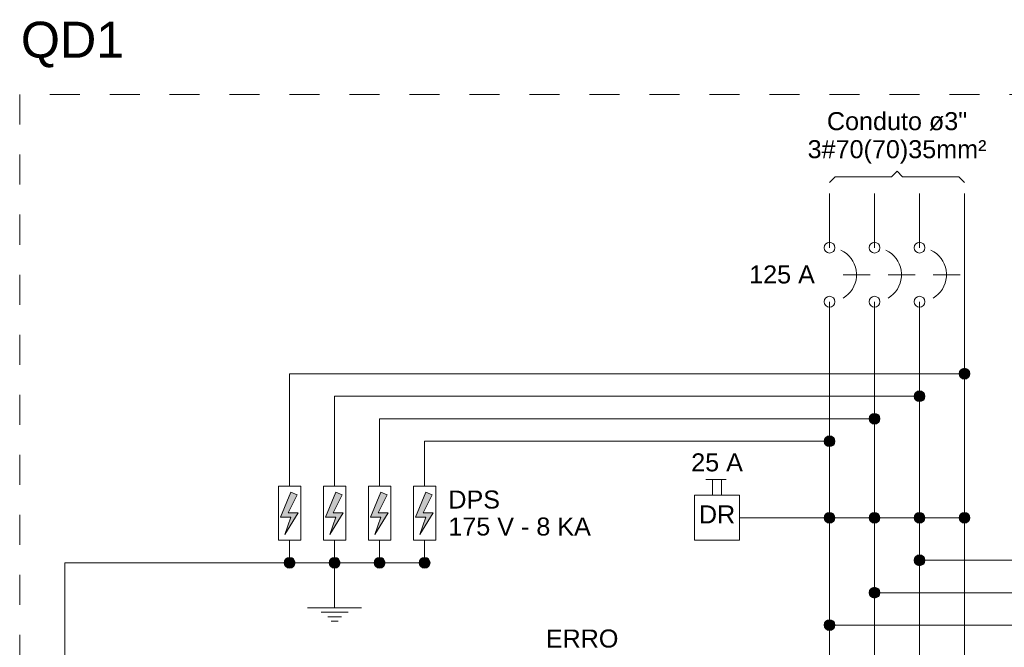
# Model space of a CAD drawing. Header units: feet. Extents: x -18 to 1038, y -110 to 48.
# Tile 82 of 199: x 66.14 to 70.24, y -3.97 to -1.36. Entities that reach past the tile are written whole.
import ezdxf

# ---------------------------------------------------------------- set-up
doc = ezdxf.new("R2010")
doc.units = ezdxf.units.FT
doc.header["$MEASUREMENT"] = 0
doc.linetypes.add('JIS_02_1.2', pattern=[0.25, 0.125, -0.125])
for name, color, linetype, lineweight in [('DI-Barramento Fase 1', 6, 'Continuous', 5), ('DI-Barramento Fase 2', 6, 'Continuous', 5), ('DI-Barramento Fase 3', 6, 'Continuous', 5), ('DI-Barramento Neutro', 6, 'Continuous', 5), ('DI-Disjuntor', 1, 'Continuous', 5), ('DI-Fios', 3, 'Continuous', 5), ('DI-Linhas do diagrama', 9, 'Continuous', 5), ('DI-Pontilhado', 7, 'JIS_02_1.2', 5), ('DI-Textos do diagrama', 7, 'Continuous', 5), ('DI-Títulos', 3, 'Continuous', 5)]:
    doc.layers.add(name, color=color, linetype=linetype, lineweight=lineweight)
doc.styles.add('Arial', font='arial.ttf')

msp = doc.modelspace()

# ---------------------------------------------------------------- hatches: boundary and pattern name
at = {"layer": 'DI-Barramento Neutro', "linetype": 'Continuous'}
msp.add_hatch(color=256, dxfattribs=at).paths.add_polyline_path([(69.5387, -3.4348), (69.5386, -3.4328), (69.5384, -3.4309), (69.5379, -3.429), (69.5374, -3.4271), (69.5366, -3.4253), (69.5357, -3.4236), (69.5346, -3.4219), (69.5334, -3.4203), (69.5321, -3.4189), (69.5307, -3.4176), (69.5291, -3.4164), (69.5275, -3.4153), (69.5257, -3.4144), (69.5239, -3.4137), (69.522, -3.4131), (69.5201, -3.4126), (69.5182, -3.4124), (69.5162, -3.4123), (69.5142, -3.4124), (69.5123, -3.4126), (69.5104, -3.4131), (69.5085, -3.4137), (69.5067, -3.4144), (69.505, -3.4153), (69.5033, -3.4164), (69.5017, -3.4176), (69.5003, -3.4189), (69.499, -3.4203), (69.4978, -3.4219), (69.4967, -3.4236), (69.4958, -3.4253), (69.4951, -3.4271), (69.4945, -3.429), (69.4941, -3.4309), (69.4938, -3.4328), (69.4937, -3.4348), (69.4938, -3.4368), (69.4941, -3.4387), (69.4945, -3.4406), (69.4951, -3.4425), (69.4958, -3.4443), (69.4967, -3.4461), (69.4978, -3.4477), (69.499, -3.4493), (69.5003, -3.4507), (69.5017, -3.452), (69.5033, -3.4532), (69.505, -3.4543), (69.5067, -3.4552), (69.5085, -3.4559), (69.5104, -3.4565), (69.5123, -3.457), (69.5142, -3.4572), (69.5162, -3.4573), (69.5182, -3.4572), (69.5201, -3.457), (69.522, -3.4565), (69.5239, -3.4559), (69.5257, -3.4552), (69.5275, -3.4543), (69.5291, -3.4532), (69.5307, -3.452), (69.5321, -3.4507), (69.5334, -3.4493), (69.5346, -3.4477), (69.5357, -3.4461), (69.5366, -3.4443), (69.5374, -3.4425), (69.5379, -3.4406), (69.5384, -3.4387), (69.5386, -3.4368)])
at = {"layer": 'DI-Fios', "linetype": 'Continuous'}
for points in [[(70.1012, -2.8348), (70.1011, -2.8328), (70.1009, -2.8309), (70.1004, -2.829), (70.0999, -2.8271), (70.0991, -2.8253), (70.0982, -2.8236), (70.0971, -2.8219), (70.0959, -2.8203), (70.0946, -2.8189), (70.0932, -2.8176), (70.0916, -2.8164), (70.09, -2.8153), (70.0882, -2.8144), (70.0864, -2.8137), (70.0845, -2.8131), (70.0826, -2.8126), (70.0807, -2.8124), (70.0787, -2.8123), (70.0767, -2.8124), (70.0748, -2.8126), (70.0729, -2.8131), (70.071, -2.8137), (70.0692, -2.8144), (70.0675, -2.8153), (70.0658, -2.8164), (70.0642, -2.8176), (70.0628, -2.8189), (70.0615, -2.8203), (70.0603, -2.8219), (70.0592, -2.8236), (70.0583, -2.8253), (70.0576, -2.8271), (70.057, -2.829), (70.0566, -2.8309), (70.0563, -2.8328), (70.0562, -2.8348), (70.0563, -2.8368), (70.0566, -2.8387), (70.057, -2.8406), (70.0576, -2.8425), (70.0583, -2.8443), (70.0592, -2.8461), (70.0603, -2.8477), (70.0615, -2.8493), (70.0628, -2.8507), (70.0642, -2.852), (70.0658, -2.8532), (70.0675, -2.8543), (70.0692, -2.8552), (70.071, -2.8559), (70.0729, -2.8565), (70.0748, -2.857), (70.0767, -2.8572), (70.0787, -2.8573), (70.0807, -2.8572), (70.0826, -2.857), (70.0845, -2.8565), (70.0864, -2.8559), (70.0882, -2.8552), (70.09, -2.8543), (70.0916, -2.8532), (70.0932, -2.852), (70.0946, -2.8507), (70.0959, -2.8493), (70.0971, -2.8477), (70.0982, -2.8461), (70.0991, -2.8443), (70.0999, -2.8425), (70.1004, -2.8406), (70.1009, -2.8387), (70.1011, -2.8368)], [(69.9137, -2.9286), (69.9136, -2.9266), (69.9134, -2.9246), (69.9129, -2.9227), (69.9124, -2.9209), (69.9116, -2.919), (69.9107, -2.9173), (69.9096, -2.9156), (69.9084, -2.9141), (69.9071, -2.9126), (69.9057, -2.9113), (69.9041, -2.9101), (69.9025, -2.9091), (69.9007, -2.9082), (69.8989, -2.9074), (69.897, -2.9068), (69.8951, -2.9064), (69.8932, -2.9061), (69.8912, -2.9061), (69.8892, -2.9061), (69.8873, -2.9064), (69.8854, -2.9068), (69.8835, -2.9074), (69.8817, -2.9082), (69.88, -2.9091), (69.8783, -2.9101), (69.8767, -2.9113), (69.8753, -2.9126), (69.874, -2.9141), (69.8728, -2.9156), (69.8717, -2.9173), (69.8708, -2.919), (69.8701, -2.9209), (69.8695, -2.9227), (69.8691, -2.9246), (69.8688, -2.9266), (69.8687, -2.9286), (69.8688, -2.9305), (69.8691, -2.9325), (69.8695, -2.9344), (69.8701, -2.9363), (69.8708, -2.9381), (69.8717, -2.9398), (69.8728, -2.9415), (69.874, -2.943), (69.8753, -2.9445), (69.8767, -2.9458), (69.8783, -2.947), (69.88, -2.948), (69.8817, -2.9489), (69.8835, -2.9497), (69.8854, -2.9503), (69.8873, -2.9507), (69.8892, -2.951), (69.8912, -2.9511), (69.8932, -2.951), (69.8951, -2.9507), (69.897, -2.9503), (69.8989, -2.9497), (69.9007, -2.9489), (69.9025, -2.948), (69.9041, -2.947), (69.9057, -2.9458), (69.9071, -2.9445), (69.9084, -2.943), (69.9096, -2.9415), (69.9107, -2.9398), (69.9116, -2.9381), (69.9124, -2.9363), (69.9129, -2.9344), (69.9134, -2.9325), (69.9136, -2.9305)], [(69.7262, -3.0223), (69.7261, -3.0203), (69.7259, -3.0184), (69.7254, -3.0165), (69.7249, -3.0146), (69.7241, -3.0128), (69.7232, -3.0111), (69.7221, -3.0094), (69.7209, -3.0078), (69.7196, -3.0064), (69.7182, -3.0051), (69.7166, -3.0039), (69.715, -3.0028), (69.7132, -3.0019), (69.7114, -3.0012), (69.7095, -3.0006), (69.7076, -3.0001), (69.7057, -2.9999), (69.7037, -2.9998), (69.7017, -2.9999), (69.6998, -3.0001), (69.6979, -3.0006), (69.696, -3.0012), (69.6942, -3.0019), (69.6925, -3.0028), (69.6908, -3.0039), (69.6892, -3.0051), (69.6878, -3.0064), (69.6865, -3.0078), (69.6853, -3.0094), (69.6842, -3.0111), (69.6833, -3.0128), (69.6826, -3.0146), (69.682, -3.0165), (69.6816, -3.0184), (69.6813, -3.0203), (69.6812, -3.0223), (69.6813, -3.0243), (69.6816, -3.0262), (69.682, -3.0281), (69.6826, -3.03), (69.6833, -3.0318), (69.6842, -3.0336), (69.6853, -3.0352), (69.6865, -3.0368), (69.6878, -3.0382), (69.6892, -3.0395), (69.6908, -3.0407), (69.6925, -3.0418), (69.6942, -3.0427), (69.696, -3.0434), (69.6979, -3.044), (69.6998, -3.0445), (69.7017, -3.0447), (69.7037, -3.0448), (69.7057, -3.0447), (69.7076, -3.0445), (69.7095, -3.044), (69.7114, -3.0434), (69.7132, -3.0427), (69.715, -3.0418), (69.7166, -3.0407), (69.7182, -3.0395), (69.7196, -3.0382), (69.7209, -3.0368), (69.7221, -3.0352), (69.7232, -3.0336), (69.7241, -3.0318), (69.7249, -3.03), (69.7254, -3.0281), (69.7259, -3.0262), (69.7261, -3.0243)], [(69.5387, -3.1161), (69.5386, -3.1141), (69.5384, -3.1121), (69.5379, -3.1102), (69.5374, -3.1084), (69.5366, -3.1065), (69.5357, -3.1048), (69.5346, -3.1031), (69.5334, -3.1016), (69.5321, -3.1001), (69.5307, -3.0988), (69.5291, -3.0976), (69.5275, -3.0966), (69.5257, -3.0957), (69.5239, -3.0949), (69.522, -3.0943), (69.5201, -3.0939), (69.5182, -3.0936), (69.5162, -3.0936), (69.5142, -3.0936), (69.5123, -3.0939), (69.5104, -3.0943), (69.5085, -3.0949), (69.5067, -3.0957), (69.505, -3.0966), (69.5033, -3.0976), (69.5017, -3.0988), (69.5003, -3.1001), (69.499, -3.1016), (69.4978, -3.1031), (69.4967, -3.1048), (69.4958, -3.1065), (69.4951, -3.1084), (69.4945, -3.1102), (69.4941, -3.1121), (69.4938, -3.1141), (69.4937, -3.1161), (69.4938, -3.118), (69.4941, -3.12), (69.4945, -3.1219), (69.4951, -3.1238), (69.4958, -3.1256), (69.4967, -3.1273), (69.4978, -3.129), (69.499, -3.1305), (69.5003, -3.132), (69.5017, -3.1333), (69.5033, -3.1345), (69.505, -3.1355), (69.5067, -3.1364), (69.5085, -3.1372), (69.5104, -3.1378), (69.5123, -3.1382), (69.5142, -3.1385), (69.5162, -3.1386), (69.5182, -3.1385), (69.5201, -3.1382), (69.522, -3.1378), (69.5239, -3.1372), (69.5257, -3.1364), (69.5275, -3.1355), (69.5291, -3.1345), (69.5307, -3.1333), (69.5321, -3.132), (69.5334, -3.1305), (69.5346, -3.129), (69.5357, -3.1273), (69.5366, -3.1256), (69.5374, -3.1238), (69.5379, -3.1219), (69.5384, -3.12), (69.5386, -3.118)], [(67.2887, -3.6223), (67.2886, -3.6203), (67.2884, -3.6184), (67.2879, -3.6165), (67.2874, -3.6146), (67.2866, -3.6128), (67.2857, -3.6111), (67.2846, -3.6094), (67.2834, -3.6078), (67.2821, -3.6064), (67.2807, -3.6051), (67.2791, -3.6039), (67.2775, -3.6028), (67.2757, -3.6019), (67.2739, -3.6012), (67.272, -3.6006), (67.2701, -3.6001), (67.2682, -3.5999), (67.2662, -3.5998), (67.2642, -3.5999), (67.2623, -3.6001), (67.2604, -3.6006), (67.2585, -3.6012), (67.2567, -3.6019), (67.255, -3.6028), (67.2533, -3.6039), (67.2517, -3.6051), (67.2503, -3.6064), (67.249, -3.6078), (67.2478, -3.6094), (67.2467, -3.6111), (67.2458, -3.6128), (67.2451, -3.6146), (67.2445, -3.6165), (67.2441, -3.6184), (67.2438, -3.6203), (67.2437, -3.6223), (67.2438, -3.6243), (67.2441, -3.6262), (67.2445, -3.6281), (67.2451, -3.63), (67.2458, -3.6318), (67.2467, -3.6336), (67.2478, -3.6352), (67.249, -3.6368), (67.2503, -3.6382), (67.2517, -3.6395), (67.2533, -3.6407), (67.255, -3.6418), (67.2567, -3.6427), (67.2585, -3.6434), (67.2604, -3.644), (67.2623, -3.6445), (67.2642, -3.6447), (67.2662, -3.6448), (67.2682, -3.6447), (67.2701, -3.6445), (67.272, -3.644), (67.2739, -3.6434), (67.2757, -3.6427), (67.2775, -3.6418), (67.2791, -3.6407), (67.2807, -3.6395), (67.2821, -3.6382), (67.2834, -3.6368), (67.2846, -3.6352), (67.2857, -3.6336), (67.2866, -3.6318), (67.2874, -3.63), (67.2879, -3.6281), (67.2884, -3.6262), (67.2886, -3.6243)], [(67.4762, -3.6223), (67.4761, -3.6203), (67.4759, -3.6184), (67.4754, -3.6165), (67.4749, -3.6146), (67.4741, -3.6128), (67.4732, -3.6111), (67.4721, -3.6094), (67.4709, -3.6078), (67.4696, -3.6064), (67.4682, -3.6051), (67.4666, -3.6039), (67.465, -3.6028), (67.4632, -3.6019), (67.4614, -3.6012), (67.4595, -3.6006), (67.4576, -3.6001), (67.4557, -3.5999), (67.4537, -3.5998), (67.4517, -3.5999), (67.4498, -3.6001), (67.4479, -3.6006), (67.446, -3.6012), (67.4442, -3.6019), (67.4425, -3.6028), (67.4408, -3.6039), (67.4392, -3.6051), (67.4378, -3.6064), (67.4365, -3.6078), (67.4353, -3.6094), (67.4342, -3.6111), (67.4333, -3.6128), (67.4326, -3.6146), (67.432, -3.6165), (67.4316, -3.6184), (67.4313, -3.6203), (67.4312, -3.6223), (67.4313, -3.6243), (67.4316, -3.6262), (67.432, -3.6281), (67.4326, -3.63), (67.4333, -3.6318), (67.4342, -3.6336), (67.4353, -3.6352), (67.4365, -3.6368), (67.4378, -3.6382), (67.4392, -3.6395), (67.4408, -3.6407), (67.4425, -3.6418), (67.4442, -3.6427), (67.446, -3.6434), (67.4479, -3.644), (67.4498, -3.6445), (67.4517, -3.6447), (67.4537, -3.6448), (67.4557, -3.6447), (67.4576, -3.6445), (67.4595, -3.644), (67.4614, -3.6434), (67.4632, -3.6427), (67.465, -3.6418), (67.4666, -3.6407), (67.4682, -3.6395), (67.4696, -3.6382), (67.4709, -3.6368), (67.4721, -3.6352), (67.4732, -3.6336), (67.4741, -3.6318), (67.4749, -3.63), (67.4754, -3.6281), (67.4759, -3.6262), (67.4761, -3.6243)], [(67.6637, -3.6223), (67.6636, -3.6203), (67.6634, -3.6184), (67.6629, -3.6165), (67.6624, -3.6146), (67.6616, -3.6128), (67.6607, -3.6111), (67.6596, -3.6094), (67.6584, -3.6078), (67.6571, -3.6064), (67.6557, -3.6051), (67.6541, -3.6039), (67.6525, -3.6028), (67.6507, -3.6019), (67.6489, -3.6012), (67.647, -3.6006), (67.6451, -3.6001), (67.6432, -3.5999), (67.6412, -3.5998), (67.6392, -3.5999), (67.6373, -3.6001), (67.6354, -3.6006), (67.6335, -3.6012), (67.6317, -3.6019), (67.63, -3.6028), (67.6283, -3.6039), (67.6267, -3.6051), (67.6253, -3.6064), (67.624, -3.6078), (67.6228, -3.6094), (67.6217, -3.6111), (67.6208, -3.6128), (67.6201, -3.6146), (67.6195, -3.6165), (67.6191, -3.6184), (67.6188, -3.6203), (67.6187, -3.6223), (67.6188, -3.6243), (67.6191, -3.6262), (67.6195, -3.6281), (67.6201, -3.63), (67.6208, -3.6318), (67.6217, -3.6336), (67.6228, -3.6352), (67.624, -3.6368), (67.6253, -3.6382), (67.6267, -3.6395), (67.6283, -3.6407), (67.63, -3.6418), (67.6317, -3.6427), (67.6335, -3.6434), (67.6354, -3.644), (67.6373, -3.6445), (67.6392, -3.6447), (67.6412, -3.6448), (67.6432, -3.6447), (67.6451, -3.6445), (67.647, -3.644), (67.6489, -3.6434), (67.6507, -3.6427), (67.6525, -3.6418), (67.6541, -3.6407), (67.6557, -3.6395), (67.6571, -3.6382), (67.6584, -3.6368), (67.6596, -3.6352), (67.6607, -3.6336), (67.6616, -3.6318), (67.6624, -3.63), (67.6629, -3.6281), (67.6634, -3.6262), (67.6636, -3.6243)], [(67.8512, -3.6223), (67.8511, -3.6203), (67.8509, -3.6184), (67.8504, -3.6165), (67.8499, -3.6146), (67.8491, -3.6128), (67.8482, -3.6111), (67.8471, -3.6094), (67.8459, -3.6078), (67.8446, -3.6064), (67.8432, -3.6051), (67.8416, -3.6039), (67.84, -3.6028), (67.8382, -3.6019), (67.8364, -3.6012), (67.8345, -3.6006), (67.8326, -3.6001), (67.8307, -3.5999), (67.8287, -3.5998), (67.8267, -3.5999), (67.8248, -3.6001), (67.8229, -3.6006), (67.821, -3.6012), (67.8192, -3.6019), (67.8175, -3.6028), (67.8158, -3.6039), (67.8142, -3.6051), (67.8128, -3.6064), (67.8115, -3.6078), (67.8103, -3.6094), (67.8092, -3.6111), (67.8083, -3.6128), (67.8076, -3.6146), (67.807, -3.6165), (67.8066, -3.6184), (67.8063, -3.6203), (67.8062, -3.6223), (67.8063, -3.6243), (67.8066, -3.6262), (67.807, -3.6281), (67.8076, -3.63), (67.8083, -3.6318), (67.8092, -3.6336), (67.8103, -3.6352), (67.8115, -3.6368), (67.8128, -3.6382), (67.8142, -3.6395), (67.8158, -3.6407), (67.8175, -3.6418), (67.8192, -3.6427), (67.821, -3.6434), (67.8229, -3.644), (67.8248, -3.6445), (67.8267, -3.6447), (67.8287, -3.6448), (67.8307, -3.6447), (67.8326, -3.6445), (67.8345, -3.644), (67.8364, -3.6434), (67.8382, -3.6427), (67.84, -3.6418), (67.8416, -3.6407), (67.8432, -3.6395), (67.8446, -3.6382), (67.8459, -3.6368), (67.8471, -3.6352), (67.8482, -3.6336), (67.8491, -3.6318), (67.8499, -3.63), (67.8504, -3.6281), (67.8509, -3.6262), (67.8511, -3.6243)]]:
    msp.add_hatch(color=256, dxfattribs=at).paths.add_polyline_path(points)
at = {"layer": 'DI-Linhas do diagrama', "linetype": 'Continuous'}
for points in [[(69.7262, -3.4348), (69.7261, -3.4328), (69.7259, -3.4309), (69.7254, -3.429), (69.7249, -3.4271), (69.7241, -3.4253), (69.7232, -3.4236), (69.7221, -3.4219), (69.7209, -3.4203), (69.7196, -3.4189), (69.7182, -3.4176), (69.7166, -3.4164), (69.715, -3.4153), (69.7132, -3.4144), (69.7114, -3.4137), (69.7095, -3.4131), (69.7076, -3.4126), (69.7057, -3.4124), (69.7037, -3.4123), (69.7017, -3.4124), (69.6998, -3.4126), (69.6979, -3.4131), (69.696, -3.4137), (69.6942, -3.4144), (69.6925, -3.4153), (69.6908, -3.4164), (69.6892, -3.4176), (69.6878, -3.4189), (69.6865, -3.4203), (69.6853, -3.4219), (69.6842, -3.4236), (69.6833, -3.4253), (69.6826, -3.4271), (69.682, -3.429), (69.6816, -3.4309), (69.6813, -3.4328), (69.6812, -3.4348), (69.6813, -3.4368), (69.6816, -3.4387), (69.682, -3.4406), (69.6826, -3.4425), (69.6833, -3.4443), (69.6842, -3.4461), (69.6853, -3.4477), (69.6865, -3.4493), (69.6878, -3.4507), (69.6892, -3.452), (69.6908, -3.4532), (69.6925, -3.4543), (69.6942, -3.4552), (69.696, -3.4559), (69.6979, -3.4565), (69.6998, -3.457), (69.7017, -3.4572), (69.7037, -3.4573), (69.7057, -3.4572), (69.7076, -3.457), (69.7095, -3.4565), (69.7114, -3.4559), (69.7132, -3.4552), (69.715, -3.4543), (69.7166, -3.4532), (69.7182, -3.452), (69.7196, -3.4507), (69.7209, -3.4493), (69.7221, -3.4477), (69.7232, -3.4461), (69.7241, -3.4443), (69.7249, -3.4425), (69.7254, -3.4406), (69.7259, -3.4387), (69.7261, -3.4368)], [(69.9137, -3.4348), (69.9136, -3.4328), (69.9134, -3.4309), (69.9129, -3.429), (69.9124, -3.4271), (69.9116, -3.4253), (69.9107, -3.4236), (69.9096, -3.4219), (69.9084, -3.4203), (69.9071, -3.4189), (69.9057, -3.4176), (69.9041, -3.4164), (69.9025, -3.4153), (69.9007, -3.4144), (69.8989, -3.4137), (69.897, -3.4131), (69.8951, -3.4126), (69.8932, -3.4124), (69.8912, -3.4123), (69.8892, -3.4124), (69.8873, -3.4126), (69.8854, -3.4131), (69.8835, -3.4137), (69.8817, -3.4144), (69.88, -3.4153), (69.8783, -3.4164), (69.8767, -3.4176), (69.8753, -3.4189), (69.874, -3.4203), (69.8728, -3.4219), (69.8717, -3.4236), (69.8708, -3.4253), (69.8701, -3.4271), (69.8695, -3.429), (69.8691, -3.4309), (69.8688, -3.4328), (69.8687, -3.4348), (69.8688, -3.4368), (69.8691, -3.4387), (69.8695, -3.4406), (69.8701, -3.4425), (69.8708, -3.4443), (69.8717, -3.4461), (69.8728, -3.4477), (69.874, -3.4493), (69.8753, -3.4507), (69.8767, -3.452), (69.8783, -3.4532), (69.88, -3.4543), (69.8817, -3.4552), (69.8835, -3.4559), (69.8854, -3.4565), (69.8873, -3.457), (69.8892, -3.4572), (69.8912, -3.4573), (69.8932, -3.4572), (69.8951, -3.457), (69.897, -3.4565), (69.8989, -3.4559), (69.9007, -3.4552), (69.9025, -3.4543), (69.9041, -3.4532), (69.9057, -3.452), (69.9071, -3.4507), (69.9084, -3.4493), (69.9096, -3.4477), (69.9107, -3.4461), (69.9116, -3.4443), (69.9124, -3.4425), (69.9129, -3.4406), (69.9134, -3.4387), (69.9136, -3.4368)], [(70.1012, -3.4348), (70.1011, -3.4328), (70.1009, -3.4309), (70.1004, -3.429), (70.0999, -3.4271), (70.0991, -3.4253), (70.0982, -3.4236), (70.0971, -3.4219), (70.0959, -3.4203), (70.0946, -3.4189), (70.0932, -3.4176), (70.0916, -3.4164), (70.09, -3.4153), (70.0882, -3.4144), (70.0864, -3.4137), (70.0845, -3.4131), (70.0826, -3.4126), (70.0807, -3.4124), (70.0787, -3.4123), (70.0767, -3.4124), (70.0748, -3.4126), (70.0729, -3.4131), (70.071, -3.4137), (70.0692, -3.4144), (70.0675, -3.4153), (70.0658, -3.4164), (70.0642, -3.4176), (70.0628, -3.4189), (70.0615, -3.4203), (70.0603, -3.4219), (70.0592, -3.4236), (70.0583, -3.4253), (70.0576, -3.4271), (70.057, -3.429), (70.0566, -3.4309), (70.0563, -3.4328), (70.0562, -3.4348), (70.0563, -3.4368), (70.0566, -3.4387), (70.057, -3.4406), (70.0576, -3.4425), (70.0583, -3.4443), (70.0592, -3.4461), (70.0603, -3.4477), (70.0615, -3.4493), (70.0628, -3.4507), (70.0642, -3.452), (70.0658, -3.4532), (70.0675, -3.4543), (70.0692, -3.4552), (70.071, -3.4559), (70.0729, -3.4565), (70.0748, -3.457), (70.0767, -3.4572), (70.0787, -3.4573), (70.0807, -3.4572), (70.0826, -3.457), (70.0845, -3.4565), (70.0864, -3.4559), (70.0882, -3.4552), (70.09, -3.4543), (70.0916, -3.4532), (70.0932, -3.452), (70.0946, -3.4507), (70.0959, -3.4493), (70.0971, -3.4477), (70.0982, -3.4461), (70.0991, -3.4443), (70.0999, -3.4425), (70.1004, -3.4406), (70.1009, -3.4387), (70.1011, -3.4368)], [(69.9137, -3.6118), (69.9136, -3.6098), (69.9134, -3.6079), (69.9129, -3.606), (69.9124, -3.6041), (69.9116, -3.6023), (69.9107, -3.6006), (69.9096, -3.5989), (69.9084, -3.5973), (69.9071, -3.5959), (69.9057, -3.5946), (69.9041, -3.5934), (69.9025, -3.5923), (69.9007, -3.5914), (69.8989, -3.5907), (69.897, -3.5901), (69.8951, -3.5896), (69.8932, -3.5894), (69.8912, -3.5893), (69.8892, -3.5894), (69.8873, -3.5896), (69.8854, -3.5901), (69.8835, -3.5907), (69.8817, -3.5914), (69.88, -3.5923), (69.8783, -3.5934), (69.8767, -3.5946), (69.8753, -3.5959), (69.874, -3.5973), (69.8728, -3.5989), (69.8717, -3.6006), (69.8708, -3.6023), (69.8701, -3.6041), (69.8695, -3.606), (69.8691, -3.6079), (69.8688, -3.6098), (69.8687, -3.6118), (69.8688, -3.6138), (69.8691, -3.6157), (69.8695, -3.6176), (69.8701, -3.6195), (69.8708, -3.6213), (69.8717, -3.6231), (69.8728, -3.6247), (69.874, -3.6263), (69.8753, -3.6277), (69.8767, -3.629), (69.8783, -3.6302), (69.88, -3.6313), (69.8817, -3.6322), (69.8835, -3.6329), (69.8854, -3.6335), (69.8873, -3.634), (69.8892, -3.6342), (69.8912, -3.6343), (69.8932, -3.6342), (69.8951, -3.634), (69.897, -3.6335), (69.8989, -3.6329), (69.9007, -3.6322), (69.9025, -3.6313), (69.9041, -3.6302), (69.9057, -3.629), (69.9071, -3.6277), (69.9084, -3.6263), (69.9096, -3.6247), (69.9107, -3.6231), (69.9116, -3.6213), (69.9124, -3.6195), (69.9129, -3.6176), (69.9134, -3.6157), (69.9136, -3.6138)], [(69.7262, -3.7468), (69.7261, -3.7448), (69.7259, -3.7429), (69.7254, -3.741), (69.7249, -3.7391), (69.7241, -3.7373), (69.7232, -3.7356), (69.7221, -3.7339), (69.7209, -3.7323), (69.7196, -3.7309), (69.7182, -3.7296), (69.7166, -3.7284), (69.715, -3.7273), (69.7132, -3.7264), (69.7114, -3.7257), (69.7095, -3.7251), (69.7076, -3.7246), (69.7057, -3.7244), (69.7037, -3.7243), (69.7017, -3.7244), (69.6998, -3.7246), (69.6979, -3.7251), (69.696, -3.7257), (69.6942, -3.7264), (69.6925, -3.7273), (69.6908, -3.7284), (69.6892, -3.7296), (69.6878, -3.7309), (69.6865, -3.7323), (69.6853, -3.7339), (69.6842, -3.7356), (69.6833, -3.7373), (69.6826, -3.7391), (69.682, -3.741), (69.6816, -3.7429), (69.6813, -3.7448), (69.6812, -3.7468), (69.6813, -3.7488), (69.6816, -3.7507), (69.682, -3.7526), (69.6826, -3.7545), (69.6833, -3.7563), (69.6842, -3.7581), (69.6853, -3.7597), (69.6865, -3.7613), (69.6878, -3.7627), (69.6892, -3.764), (69.6908, -3.7652), (69.6925, -3.7663), (69.6942, -3.7672), (69.696, -3.7679), (69.6979, -3.7685), (69.6998, -3.769), (69.7017, -3.7692), (69.7037, -3.7693), (69.7057, -3.7692), (69.7076, -3.769), (69.7095, -3.7685), (69.7114, -3.7679), (69.7132, -3.7672), (69.715, -3.7663), (69.7166, -3.7652), (69.7182, -3.764), (69.7196, -3.7627), (69.7209, -3.7613), (69.7221, -3.7597), (69.7232, -3.7581), (69.7241, -3.7563), (69.7249, -3.7545), (69.7254, -3.7526), (69.7259, -3.7507), (69.7261, -3.7488)], [(69.5387, -3.8818), (69.5386, -3.8798), (69.5384, -3.8779), (69.5379, -3.876), (69.5374, -3.8741), (69.5366, -3.8723), (69.5357, -3.8706), (69.5346, -3.8689), (69.5334, -3.8673), (69.5321, -3.8659), (69.5307, -3.8646), (69.5291, -3.8634), (69.5275, -3.8623), (69.5257, -3.8614), (69.5239, -3.8607), (69.522, -3.8601), (69.5201, -3.8596), (69.5182, -3.8594), (69.5162, -3.8593), (69.5142, -3.8594), (69.5123, -3.8596), (69.5104, -3.8601), (69.5085, -3.8607), (69.5067, -3.8614), (69.505, -3.8623), (69.5033, -3.8634), (69.5017, -3.8646), (69.5003, -3.8659), (69.499, -3.8673), (69.4978, -3.8689), (69.4967, -3.8706), (69.4958, -3.8723), (69.4951, -3.8741), (69.4945, -3.876), (69.4941, -3.8779), (69.4938, -3.8798), (69.4937, -3.8818), (69.4938, -3.8838), (69.4941, -3.8857), (69.4945, -3.8876), (69.4951, -3.8895), (69.4958, -3.8913), (69.4967, -3.8931), (69.4978, -3.8947), (69.499, -3.8963), (69.5003, -3.8977), (69.5017, -3.899), (69.5033, -3.9002), (69.505, -3.9013), (69.5067, -3.9022), (69.5085, -3.9029), (69.5104, -3.9035), (69.5123, -3.904), (69.5142, -3.9042), (69.5162, -3.9043), (69.5182, -3.9042), (69.5201, -3.904), (69.522, -3.9035), (69.5239, -3.9029), (69.5257, -3.9022), (69.5275, -3.9013), (69.5291, -3.9002), (69.5307, -3.899), (69.5321, -3.8977), (69.5334, -3.8963), (69.5346, -3.8947), (69.5357, -3.8931), (69.5366, -3.8913), (69.5374, -3.8895), (69.5379, -3.8876), (69.5384, -3.8857), (69.5386, -3.8838)]]:
    msp.add_hatch(color=256, dxfattribs=at).paths.add_polyline_path(points)
at = {"layer": 'DI-Textos do diagrama', "linetype": 'Continuous'}
for points in [[(67.2981, -3.3396), (67.2606, -3.4138), (67.3018, -3.4138), (67.2456, -3.5038), (67.2718, -3.4318), (67.2287, -3.4318), (67.2718, -3.3283)], [(67.4856, -3.3396), (67.4481, -3.4138), (67.4893, -3.4138), (67.4331, -3.5038), (67.4593, -3.4318), (67.4162, -3.4318), (67.4593, -3.3283)], [(67.6731, -3.3396), (67.6356, -3.4138), (67.6768, -3.4138), (67.6206, -3.5038), (67.6468, -3.4318), (67.6037, -3.4318), (67.6468, -3.3283)], [(67.8606, -3.3396), (67.8231, -3.4138), (67.8643, -3.4138), (67.8081, -3.5038), (67.8343, -3.4318), (67.7912, -3.4318), (67.8343, -3.3283)]]:
    msp.add_hatch(color=7, dxfattribs=at).paths.add_polyline_path(points)

# ---------------------------------------------------------------- linework, layer by layer
at = {"layer": 'DI-Barramento Fase 1'}
for p, q in [((69.5162, -2.0848), (69.5162, -2.3098)), ((69.5162, -2.5348), (69.5162, -5.9473))]:
    msp.add_line(p, q, dxfattribs=at)
at = {"layer": 'DI-Barramento Fase 2'}
for p, q in [((69.7037, -2.0848), (69.7037, -2.3098)), ((69.7037, -2.5348), (69.7037, -5.9473))]:
    msp.add_line(p, q, dxfattribs=at)
at = {"layer": 'DI-Barramento Fase 3'}
for p, q in [((69.8912, -2.0848), (69.8912, -2.3098)), ((69.8912, -2.5348), (69.8912, -5.9473))]:
    msp.add_line(p, q, dxfattribs=at)
at = {"layer": 'DI-Barramento Neutro'}
msp.add_line((70.0787, -2.0848), (70.0787, -5.9473), dxfattribs=at)
msp.add_circle((69.5162, -3.4348), 0.0225, dxfattribs=at)
at = {"layer": 'DI-Disjuntor'}
for p, q in [((69.5725, -2.4223), (69.685, -2.4223)), ((69.76, -2.4223), (69.8725, -2.4223)), ((69.9475, -2.4223), (70.06, -2.4223)), ((69.0006, -3.2754), (69.085, -3.2754)), ((69.0287, -3.3411), (69.0287, -3.2754)), ((69.0662, -3.3411), (69.0662, -3.2754)), ((67.2193, -3.3036), (67.3131, -3.3036)), ((67.2193, -3.5286), (67.2193, -3.3036)), ((67.3131, -3.3036), (67.3131, -3.5286)), ((67.4068, -3.3036), (67.5006, -3.3036)), ((67.4068, -3.5286), (67.4068, -3.3036)), ((67.5006, -3.3036), (67.5006, -3.5286)), ((67.5943, -3.3036), (67.6881, -3.3036)), ((67.5943, -3.5286), (67.5943, -3.3036)), ((67.6881, -3.3036), (67.6881, -3.5286)), ((67.7818, -3.3036), (67.8756, -3.3036)), ((67.7818, -3.5286), (67.7818, -3.3036)), ((67.8756, -3.3036), (67.8756, -3.5286)), ((68.9537, -3.3411), (68.9537, -3.5286)), ((69.1412, -3.3411), (68.9537, -3.3411)), ((69.1412, -3.3411), (69.1412, -3.5286)), ((67.3131, -3.5286), (67.2193, -3.5286)), ((67.5006, -3.5286), (67.4068, -3.5286)), ((67.6881, -3.5286), (67.5943, -3.5286)), ((67.8756, -3.5286), (67.7818, -3.5286)), ((69.1412, -3.5286), (68.9537, -3.5286))]:
    msp.add_line(p, q, dxfattribs=at)
for points in [[(69.5725, -2.5197), (69.5838, -2.5122), (69.5942, -2.5034), (69.6034, -2.4934), (69.6114, -2.4823), (69.6179, -2.4703), (69.623, -2.4577), (69.6265, -2.4445), (69.6284, -2.431), (69.6286, -2.4174), (69.6272, -2.4038), (69.6241, -2.3906), (69.6195, -2.3777), (69.6134, -2.3656), (69.6058, -2.3543), (69.5969, -2.3439), (69.5868, -2.3347), (69.5757, -2.3268), (69.5638, -2.3203)], [(69.76, -2.5197), (69.7713, -2.5122), (69.7817, -2.5034), (69.7909, -2.4934), (69.7989, -2.4823), (69.8054, -2.4703), (69.8105, -2.4577), (69.814, -2.4445), (69.8159, -2.431), (69.8161, -2.4174), (69.8147, -2.4038), (69.8116, -2.3906), (69.807, -2.3777), (69.8009, -2.3656), (69.7933, -2.3543), (69.7844, -2.3439), (69.7743, -2.3347), (69.7632, -2.3268), (69.7513, -2.3203)], [(69.9475, -2.5197), (69.9588, -2.5122), (69.9692, -2.5034), (69.9784, -2.4934), (69.9864, -2.4823), (69.9929, -2.4703), (69.998, -2.4577), (70.0015, -2.4445), (70.0034, -2.431), (70.0036, -2.4174), (70.0022, -2.4038), (69.9991, -2.3906), (69.9945, -2.3777), (69.9884, -2.3656), (69.9808, -2.3543), (69.9719, -2.3439), (69.9618, -2.3347), (69.9507, -2.3268), (69.9388, -2.3203)]]:
    msp.add_lwpolyline(points, dxfattribs=at)
for centre in [(69.5162, -2.3098), (69.7037, -2.3098), (69.8912, -2.3098), (69.5162, -2.5348), (69.7037, -2.5348), (69.8912, -2.5348)]:
    msp.add_circle(centre, 0.0225, dxfattribs=at)
at = {"layer": 'DI-Fios'}
for p, q in [((70.0787, -2.8348), (67.2662, -2.8348)), ((67.2662, -2.8348), (67.2662, -3.3036)), ((69.8912, -2.9286), (67.4537, -2.9286)), ((67.4537, -2.9286), (67.4537, -3.3036)), ((69.7037, -3.0223), (67.6412, -3.0223)), ((67.6412, -3.0223), (67.6412, -3.3036)), ((69.5162, -3.1161), (67.8287, -3.1161)), ((67.8287, -3.1161), (67.8287, -3.3036)), ((67.2662, -3.5286), (67.2662, -3.6223)), ((67.4537, -3.5286), (67.4537, -3.6223)), ((67.6412, -3.5286), (67.6412, -3.6223)), ((67.8287, -3.5286), (67.8287, -3.6223)), ((66.3287, -3.6223), (67.8287, -3.6223)), ((66.3287, -6.3598), (66.3287, -3.6223)), ((67.4537, -3.6223), (67.4537, -3.8098)), ((67.3412, -3.8098), (67.5662, -3.8098)), ((67.3975, -3.8286), (67.51, -3.8286)), ((67.4256, -3.8473), (67.4818, -3.8473)), ((67.4396, -3.8661), (67.4678, -3.8661))]:
    msp.add_line(p, q, dxfattribs=at)
for centre in [(70.0787, -2.8348), (70.0787, -2.8348), (69.8912, -2.9286), (69.8912, -2.9286), (69.7037, -3.0223), (69.7037, -3.0223), (69.5162, -3.1161), (69.5162, -3.1161), (67.2662, -3.6223), (67.2662, -3.6223), (67.4537, -3.6223), (67.4537, -3.6223), (67.6412, -3.6223), (67.6412, -3.6223), (67.8287, -3.6223), (67.8287, -3.6223)]:
    msp.add_circle(centre, 0.0225, dxfattribs=at)
at = {"layer": 'DI-Linhas do diagrama'}
for p, q in [((69.774, -2.0145), (69.7975, -1.9911)), ((69.7975, -1.9911), (69.8209, -2.0145)), ((69.5162, -2.0379), (69.5396, -2.0145)), ((69.5396, -2.0145), (69.774, -2.0145)), ((69.8209, -2.0145), (70.0553, -2.0145)), ((70.0553, -2.0145), (70.0787, -2.0379)), ((69.5162, -3.4348), (69.1412, -3.4348)), ((69.5162, -3.4348), (70.0787, -3.4348)), ((69.8912, -3.6118), (70.5287, -3.6118)), ((69.7037, -3.7468), (70.5287, -3.7468)), ((69.5162, -3.8818), (70.5287, -3.8818))]:
    msp.add_line(p, q, dxfattribs=at)
for centre in [(69.5162, -3.4348), (69.7037, -3.4348), (69.7037, -3.4348), (69.8912, -3.4348), (69.8912, -3.4348), (70.0787, -3.4348), (70.0787, -3.4348), (69.8912, -3.6118), (69.8912, -3.6118), (69.7037, -3.7468), (69.7037, -3.7468), (69.5162, -3.8818), (69.5162, -3.8818)]:
    msp.add_circle(centre, 0.0225, dxfattribs=at)
at = {"layer": 'DI-Pontilhado'}
for p, q in [((73.6412, -1.6723), (66.1412, -1.6723)), ((66.1412, -1.6723), (66.1412, -6.5848))]:
    msp.add_line(p, q, dxfattribs=at)
at = {"layer": 'DI-Textos do diagrama'}
for points in [[(67.2981, -3.3396), (67.2606, -3.4138), (67.3018, -3.4138), (67.2456, -3.5038), (67.2718, -3.4318), (67.2287, -3.4318), (67.2718, -3.3283), (67.2981, -3.3396)], [(67.4856, -3.3396), (67.4481, -3.4138), (67.4893, -3.4138), (67.4331, -3.5038), (67.4593, -3.4318), (67.4162, -3.4318), (67.4593, -3.3283), (67.4856, -3.3396)], [(67.6731, -3.3396), (67.6356, -3.4138), (67.6768, -3.4138), (67.6206, -3.5038), (67.6468, -3.4318), (67.6037, -3.4318), (67.6468, -3.3283), (67.6731, -3.3396)], [(67.8606, -3.3396), (67.8231, -3.4138), (67.8643, -3.4138), (67.8081, -3.5038), (67.8343, -3.4318), (67.7912, -3.4318), (67.8343, -3.3283), (67.8606, -3.3396)]]:
    msp.add_lwpolyline(points, dxfattribs=at)

# ---------------------------------------------------------------- texts
at = {"layer": 'DI-Disjuntor', "insert": (69.0475, -3.4582), "char_height": 0.075, "width": 0.302744, "attachment_point": 8, "line_spacing_factor": 0.6, "style": 'Arial'}
msp.add_mtext('DR', dxfattribs=at)
at = {"layer": 'DI-Textos do diagrama', "char_height": 0.075, "line_spacing_factor": 0.6, "style": 'Arial'}
for s, insert, width, attachment_point in [('Conduto ø3"', (69.7975, -1.8223), 1.169245, 8), ('3#70(70)35mm²', (69.7975, -1.9596), 1.490396, 8), ('125 A', (69.455, -2.4598), 0.547523, 9), ('25 A', (69.0475, -3.2426), 0.431021, 8), ('DPS', (67.9275, -3.3973), 0.431021, 7), ('175 V - 8 KA', (67.9275, -3.5098), 1.187995, 7), ('ERRO', (68.485, -3.9763), 0.605602, 8)]:
    msp.add_mtext(s, dxfattribs=dict(at, insert=insert, width=width, attachment_point=attachment_point))
at = {"layer": 'DI-Títulos', "insert": (66.1462, -1.5598), "char_height": 0.15, "width": 0.861814, "attachment_point": 7, "line_spacing_factor": 0.6, "style": 'Arial'}
msp.add_mtext('QD1', dxfattribs=at)

doc.saveas('drawing.dxf')
